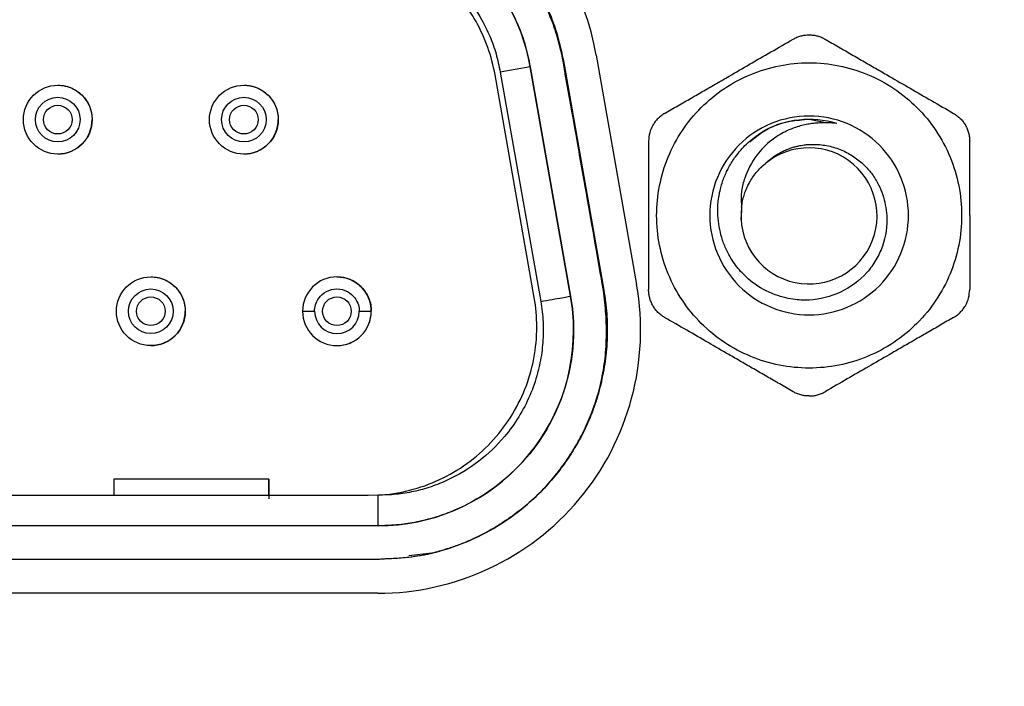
# Model space of a CAD drawing. Header units: inches. Extents: x 1.04 to 7.18, y 2.19 to 10.07.
# Tile 15 of 40: x 2.66 to 2.94, y 8.23 to 8.43. Entities that reach past the tile are written whole.
import ezdxf

# ---------------------------------------------------------------- set-up
doc = ezdxf.new("R2010")
doc.units = ezdxf.units.IN
doc.header["$MEASUREMENT"] = 0
doc.layers.add('SLD-0', color=179, linetype='Continuous')
doc.styles.add('SLDTEXTSTYLE0', font='TXT', dxfattribs={"width": 0.75})
doc.dimstyles.new('SLDDIMSTYLE1', dxfattribs={"dimtxt": 0.09, "dimasz": 0.13, "dimexe": 0, "dimexo": 0.0625, "dimgap": 0.0225, "dimtad": 0, "dimtih": 1, "dimtoh": 1, "dimdec": 3, "dimlfac": 2, "dimrnd": 1e-09, "dimzin": 4, "dimdsep": 46, "dimtxsty": 'SLDTEXTSTYLE0', "dimsah": 1, "dimcen": 0, "dimadec": 0, "dimazin": 1, "dimtfac": 1, "dimtdec": 3, "dimtofl": 0, "dimtmove": 0, "dimatfit": 3, "dimfxl": 1, "dimfrac": 2, "dimtolj": 1, "dimtzin": 12, "dimarcsym": 0})
doc.dimstyles.new('SLDDIMSTYLE2', dxfattribs={"dimtxt": 0.09, "dimasz": 0.13, "dimexe": 0, "dimexo": 0.0625, "dimgap": 0.0225, "dimtad": 0, "dimtih": 1, "dimtoh": 1, "dimdec": 3, "dimlfac": 2, "dimrnd": 1e-09, "dimzin": 4, "dimdsep": 46, "dimtxsty": 'SLDTEXTSTYLE0', "dimsah": 1, "dimcen": 0.09, "dimadec": 0, "dimazin": 1, "dimtfac": 1, "dimtdec": 3, "dimtofl": 0, "dimtmove": 0, "dimatfit": 3, "dimfxl": 1, "dimfrac": 2, "dimtolj": 1, "dimtzin": 12, "dimarcsym": 0})

# ---------------------------------------------------------------- blocks, each defined once
blk = doc.blocks.new('_D_1')
at = {"layer": 'SLD-0'}
for p, q in [((1.9956304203, 7.5857736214), (1.7271869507, 7.3179185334)), ((1.7271869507, 7.3179185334), (1.4771869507, 7.3179185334))]:
    blk.add_line(p, q, dxfattribs=at)
blk.add_solid([(1.9956304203, 7.5857736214), (1.8894791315, 7.5081082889), (1.9177323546, 7.4797930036)], dxfattribs=at)
at = {"layer": 'SLD-0', "char_height": 0.09, "attachment_point": 1, "style": 'SLDTEXTSTYLE0'}
for s, insert in [('%%c', (1.0422057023, 7.3618096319)), ('3.180', (1.1779369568, 7.363184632))]:
    blk.add_mtext(s, dxfattribs=dict(at, insert=insert))
blk = doc.blocks.new('_D_2')
at = {"layer": 'SLD-0'}
for p, q in [((1.7983986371, 8.4306092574), (1.7983986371, 9.2321173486)), ((3.3183986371, 8.4306092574), (3.3183986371, 9.2321173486)), ((1.7983986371, 9.1071173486), (2.3217931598, 9.1071173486)), ((3.3183986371, 9.1071173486), (2.8517931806, 9.1071173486))]:
    blk.add_line(p, q, dxfattribs=at)
for points in [[(1.7983986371, 9.1071173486), (1.9283986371, 9.0871173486), (1.9283986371, 9.1271173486)], [(3.3183986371, 9.1071173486), (3.1883986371, 9.1271173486), (3.1883986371, 9.0871173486)]]:
    blk.add_solid(points, dxfattribs=at)
at = {"layer": 'SLD-0', "char_height": 0.09, "attachment_point": 1, "style": 'SLDTEXTSTYLE0'}
for s, insert in [('3.040', (2.3217931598, 9.1516959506)), ('SQ.', (2.6547931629, 9.1516959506))]:
    blk.add_mtext(s, dxfattribs=dict(at, insert=insert))

msp = doc.modelspace()

# ---------------------------------------------------------------- linework, layer by layer
at = {"color": 7, "linetype": 'Continuous', "lineweight": 25}
for p, q in [((2.8145883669, 8.415132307), (2.8146891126, 8.4151500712)), ((2.814689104, 8.4151501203), (2.8264905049, 8.3482211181)), ((2.8242740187, 8.4168594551), (2.8360754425, 8.3499303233)), ((2.8049960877, 8.4134411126), (2.7962723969, 8.411902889)), ((2.7962723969, 8.411902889), (2.8080738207, 8.3449737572)), ((2.8167975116, 8.3465119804), (2.8049960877, 8.4134411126)), ((2.8049960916, 8.4134411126), (2.8167975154, 8.3465119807)), ((2.8061887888, 8.3461289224), (2.7947344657, 8.4110895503)), ((2.8908063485, 8.3972025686), (2.8864452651, 8.3980635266)), ((2.8666000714, 8.3688706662), (2.8668398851, 8.3714840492)), ((2.8263882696, 8.3482030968), (2.8264905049, 8.3482211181)), ((2.738530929, 8.3421107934), (2.7420550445, 8.3421107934)), ((2.7286884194, 8.2931612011), (2.6834128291, 8.2931611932)), ((2.728688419, 8.2930927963), (2.6834128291, 8.2930927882)), ((2.6834128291, 8.2930927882), (2.6834128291, 8.2883706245)), ((2.7286884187, 8.2883706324), (2.7286884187, 8.2930927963)), ((2.7577238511, 8.2883706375), (2.3591018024, 8.2883705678)), ((2.760573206, 8.2884530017), (2.7577238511, 8.2883706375)), ((2.7605781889, 8.2795123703), (2.3562474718, 8.2795122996)), ((2.798006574, 8.2811136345), (2.7969959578, 8.2804431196)), ((2.7763080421, 8.2715445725), (2.7695843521, 8.270743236)), ((2.7812217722, 8.272936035), (2.7806525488, 8.2727543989)), ((2.7605781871, 8.2696698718), (2.3562474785, 8.2696697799)), ((2.7626232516, 8.2699136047), (2.7605781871, 8.2696698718)), ((2.7605781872, 8.2697711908), (2.7605781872, 8.2696698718)), ((2.7604701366, 8.2598273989), (2.3561394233, 8.2598273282))]:
    msp.add_line(p, q, dxfattribs=at)
for centre, radius in [((2.5583986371, 8.1473083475), 0.7560508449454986), ((2.5583986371, 8.1473083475), 0.6953517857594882), ((2.5583986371, 8.1473083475), 0.6949185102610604), ((2.5583986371, 8.1473083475), 0.6899215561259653), ((2.5582926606, 8.1491430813), 0.6749999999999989), ((2.6670742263, 8.3980162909), 0.01003937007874), ((2.7214049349, 8.3980163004), 0.0100393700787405), ((2.6670742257, 8.3980162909), 0.0065152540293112), ((2.7214049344, 8.3980163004), 0.0065152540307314), ((2.6942395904, 8.3421107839), 0.01003937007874), ((2.6942395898, 8.3421107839), 0.0065152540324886)]:
    msp.add_circle(centre, radius, dxfattribs=at)
for centre, radius, start, end in [((2.5583986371, 8.1473083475), 0.7950027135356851, 17.0651709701, 72.9348290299), ((2.7486687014, 8.4035281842), 0.0767716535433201, 10.0000100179, 90.0000071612), ((2.7487767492, 8.4035281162), 0.0570866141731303, 10.0000100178, 90.0000129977), ((2.8864452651, 8.3700635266), 0.0280000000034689, 73.2970710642, 118.8540073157), ((2.8864072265, 8.3699391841), 0.019858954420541, 172.5718113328, 134.9515031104), ((2.748570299, 8.3421107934), 0.0100393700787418, 90, 180), ((2.748570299, 8.3421107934), 0.0100393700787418, 0, 90), ((2.7604701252, 8.3365990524), 0.0767716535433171, 270.0000084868, 10.0000100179), ((2.748570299, 8.3421107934), 0.0100393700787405, 180, 0), ((2.7485702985, 8.3421107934), 0.0065152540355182, 180.0000000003, 0), ((2.760578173, 8.3365989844), 0.0570866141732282, 270.0000153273, 0)]:
    msp.add_arc(centre, radius, start, end, dxfattribs=at)
for points, knots in [([(2.558398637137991, 8.882362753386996), (2.562414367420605, 8.882343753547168), (2.570445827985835, 8.882305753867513), (2.582489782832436, 8.881998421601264), (2.594527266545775, 8.881507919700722), (2.606555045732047, 8.880816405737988), (2.618569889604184, 8.879928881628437), (2.63056857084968, 8.87884429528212), (2.642547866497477, 8.87756328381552), (2.654504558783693, 8.876086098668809), (2.666435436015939, 8.874413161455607), (2.678337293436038, 8.872544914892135), (2.690206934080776, 8.870481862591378), (2.702041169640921, 8.868224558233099), (2.713836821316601, 8.865773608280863), (2.725590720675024, 8.863129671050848), (2.737299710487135, 8.860293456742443), (2.74896064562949, 8.857265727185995), (2.760570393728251, 8.854047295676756), (2.772125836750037, 8.850639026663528), (2.783623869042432, 8.84704183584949), (2.795061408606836, 8.843256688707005), (2.806435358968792, 8.839284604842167), (2.817742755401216, 8.835126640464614), (2.836778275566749, 8.82777041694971), (2.863262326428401, 8.816505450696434), (2.896667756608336, 8.80026567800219), (2.929212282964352, 8.782357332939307), (2.961032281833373, 8.762655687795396), (2.992028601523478, 8.741244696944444), (3.032092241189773, 8.710388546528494), (3.07103967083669, 8.675238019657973), (3.108215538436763, 8.635821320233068), (3.145228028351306, 8.591611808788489), (3.176057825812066, 8.547373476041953), (3.201241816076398, 8.504232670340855), (3.216087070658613, 8.476104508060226), (3.22782371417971, 8.451281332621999), (3.236234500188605, 8.43179113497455), (3.243130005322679, 8.41481412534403), (3.250118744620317, 8.3963198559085), (3.25759847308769, 8.374471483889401), (3.264388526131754, 8.35239893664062), (3.270481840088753, 8.330123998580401), (3.275872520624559, 8.307668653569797), (3.280555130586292, 8.285055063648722), (3.28452539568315, 8.262305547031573), (3.287778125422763, 8.23944255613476), (3.290314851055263, 8.216488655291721), (3.292115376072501, 8.193466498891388), (3.29324395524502, 8.17039880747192), (3.293383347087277, 8.155005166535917), (3.293453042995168, 8.147308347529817)], [0, 0, 0, 0, 0.0104350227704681, 0.0208700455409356, 0.0313050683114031, 0.04174009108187, 0.0521751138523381, 0.062610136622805, 0.0730451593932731, 0.0834801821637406, 0.0939152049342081, 0.1043502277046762, 0.1147852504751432, 0.1252202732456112, 0.1356552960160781, 0.1460903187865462, 0.1565253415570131, 0.1669603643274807, 0.1773953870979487, 0.1878304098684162, 0.1982654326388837, 0.2087004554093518, 0.2191354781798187, 0.2295705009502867, 0.2400055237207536, 0.2721641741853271, 0.3043223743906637, 0.3364866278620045, 0.36864868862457, 0.4015347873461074, 0.4343353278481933, 0.5000089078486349, 0.5375827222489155, 0.5750611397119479, 0.6497677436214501, 0.6773070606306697, 0.7048458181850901, 0.7323874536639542, 0.7486348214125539, 0.7600014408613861, 0.7800013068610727, 0.8000011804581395, 0.8200010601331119, 0.8400009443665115, 0.8600008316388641, 0.8800007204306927, 0.9000006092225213, 0.9200004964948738, 0.9400003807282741, 0.960000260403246, 0.9800001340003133, 0.9999999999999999, 0.9999999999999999, 0.9999999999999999, 0.9999999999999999]), ([(2.55839863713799, 7.430969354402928), (2.562240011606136, 7.43098719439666), (2.569922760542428, 7.431022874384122), (2.581443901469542, 7.431311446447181), (2.592959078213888, 7.431772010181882), (2.604465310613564, 7.432421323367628), (2.615959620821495, 7.433254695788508), (2.627439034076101, 7.434273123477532), (2.638900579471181, 7.435476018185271), (2.650341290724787, 7.436863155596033), (2.66175820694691, 7.438434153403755), (2.673148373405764, 7.440188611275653), (2.684508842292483, 7.442126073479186), (2.695836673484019, 7.444246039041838), (2.707128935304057, 7.44654795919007), (2.718382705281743, 7.449031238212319), (2.729595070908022, 7.451695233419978), (2.740763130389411, 7.454539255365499), (2.751883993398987, 7.457562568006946), (2.762954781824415, 7.460764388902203), (2.773972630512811, 7.464143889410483), (2.78493468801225, 7.467700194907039), (2.795838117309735, 7.471432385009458), (2.80668009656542, 7.47533949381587), (2.817457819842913, 7.479420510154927), (2.828168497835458, 7.483674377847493), (2.83880935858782, 7.488099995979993), (2.849377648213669, 7.492696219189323), (2.859870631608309, 7.497461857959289), (2.870285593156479, 7.50239567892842), (2.880619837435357, 7.507496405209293), (2.890870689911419, 7.512762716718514), (2.901035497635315, 7.518193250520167), (2.911111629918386, 7.523786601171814), (2.921096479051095, 7.529541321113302), (2.930987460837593, 7.535455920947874), (2.940782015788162, 7.541528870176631), (2.950477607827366, 7.547758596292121), (2.960071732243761, 7.554143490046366), (2.969561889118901, 7.560681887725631), (2.978945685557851, 7.567372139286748), (2.995204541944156, 7.579363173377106), (3.017857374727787, 7.597298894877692), (3.039810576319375, 7.616622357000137), (3.057997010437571, 7.633810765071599), (3.075741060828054, 7.651489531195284), (3.099073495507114, 7.676861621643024), (3.124342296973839, 7.707516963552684), (3.156466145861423, 7.75135372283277), (3.194081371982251, 7.813218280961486), (3.253373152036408, 7.944336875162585), (3.278961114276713, 8.085777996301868), (3.27243701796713, 8.217487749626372), (3.262153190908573, 8.287029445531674), (3.245104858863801, 8.355205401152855), (3.221473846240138, 8.421392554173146), (3.194822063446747, 8.477843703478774), (3.167656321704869, 8.525046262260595), (3.141841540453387, 8.563823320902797), (3.113902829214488, 8.600357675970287), (3.079798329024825, 8.639540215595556), (3.038552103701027, 8.680224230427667), (2.995336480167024, 8.71575120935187), (2.95668590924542, 8.743144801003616), (2.913406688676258, 8.770409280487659), (2.864102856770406, 8.796202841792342), (2.816693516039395, 8.815856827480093), (2.783917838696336, 8.827397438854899), (2.757986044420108, 8.83546457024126), (2.71486908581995, 8.84709252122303), (2.671624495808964, 8.85531655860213), (2.629821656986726, 8.860213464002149), (2.606057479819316, 8.862183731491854), (2.582241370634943, 8.863418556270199), (2.566346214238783, 8.863571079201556), (2.55839863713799, 8.863647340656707)], [0, 0, 0, 0, 0.0051249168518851, 0.0102498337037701, 0.0153747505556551, 0.0204996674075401, 0.0256245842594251, 0.0307495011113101, 0.0358744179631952, 0.0409993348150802, 0.0461242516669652, 0.0512491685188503, 0.0563740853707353, 0.0614990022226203, 0.0666239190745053, 0.0717488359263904, 0.0768737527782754, 0.0819986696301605, 0.0871235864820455, 0.0922485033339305, 0.0973734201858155, 0.1024983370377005, 0.1076232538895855, 0.1127481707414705, 0.1178730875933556, 0.1229980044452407, 0.1281229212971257, 0.1332478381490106, 0.1383727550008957, 0.1434976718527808, 0.1486225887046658, 0.1537475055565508, 0.1588724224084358, 0.1639973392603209, 0.1691222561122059, 0.174247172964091, 0.179372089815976, 0.184497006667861, 0.189621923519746, 0.194746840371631, 0.1998717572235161, 0.2049966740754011, 0.221699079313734, 0.2384012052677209, 0.2439959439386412, 0.2550834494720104, 0.2718116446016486, 0.2899624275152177, 0.3080553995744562, 0.3442889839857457, 0.386306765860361, 0.499735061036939, 0.5309395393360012, 0.5621440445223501, 0.5933485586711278, 0.6245530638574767, 0.6557575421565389, 0.6764943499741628, 0.6971666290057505, 0.7178624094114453, 0.737811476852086, 0.76642945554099, 0.7950472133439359, 0.8123442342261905, 0.8296044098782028, 0.8632627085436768, 0.8864235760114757, 0.8980183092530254, 0.9096126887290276, 0.9226467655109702, 0.9575889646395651, 0.968191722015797, 0.9787944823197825, 0.989397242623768, 1, 1, 1, 1]), ([(2.748776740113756, 8.46061473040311), (2.749854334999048, 8.460597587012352), (2.752002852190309, 8.46056340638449), (2.755209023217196, 8.46028406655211), (2.758385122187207, 8.459837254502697), (2.761530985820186, 8.459206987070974), (2.764646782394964, 8.458397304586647), (2.769951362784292, 8.456696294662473), (2.777209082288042, 8.453404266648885), (2.785662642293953, 8.447492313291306), (2.792955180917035, 8.440191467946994), (2.798068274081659, 8.432731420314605), (2.801466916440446, 8.425805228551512), (2.803677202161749, 8.419743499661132), (2.804555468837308, 8.415546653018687), (2.804996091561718, 8.413441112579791)], [0, 0, 0, 0, 0.0405846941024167, 0.0809180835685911, 0.121128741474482, 0.161346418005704, 0.2017007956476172, 0.2423202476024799, 0.3711195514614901, 0.5000469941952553, 0.6288463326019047, 0.7577738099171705, 0.8386611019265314, 0.9190569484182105, 1, 1, 1, 1]), ([(2.794734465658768, 8.411089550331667), (2.793776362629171, 8.416523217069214), (2.791896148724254, 8.421793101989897), (2.786500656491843, 8.431419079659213), (2.782986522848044, 8.435773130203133), (2.774716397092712, 8.443079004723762), (2.769962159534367, 8.446029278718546), (2.759744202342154, 8.450196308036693), (2.75428265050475, 8.4514121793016), (2.748772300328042, 8.451692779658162)], [0, 0, 0, 0, 0.25, 0.25, 0.5, 0.5, 0.75, 0.75, 1, 1, 1, 1]), ([(2.748772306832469, 8.451692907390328), (2.749674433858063, 8.451684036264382), (2.751476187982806, 8.451666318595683), (2.754170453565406, 8.45144253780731), (2.75684917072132, 8.451074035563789), (2.759512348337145, 8.450547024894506), (2.762159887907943, 8.449864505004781), (2.766642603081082, 8.448440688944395), (2.772781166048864, 8.445658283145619), (2.779914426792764, 8.440682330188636), (2.786090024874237, 8.434510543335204), (2.790406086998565, 8.428215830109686), (2.793291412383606, 8.422362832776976), (2.79515649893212, 8.41724076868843), (2.795899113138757, 8.413688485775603), (2.79627239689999, 8.411902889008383)], [0, 0, 0, 0, 0.0402205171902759, 0.0803295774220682, 0.1204610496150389, 0.1607485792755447, 0.2013242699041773, 0.2423174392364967, 0.3704302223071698, 0.5000269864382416, 0.6281296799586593, 0.7577367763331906, 0.8383314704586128, 0.9187354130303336, 1, 1, 1, 1]), ([(2.797621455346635, 8.449290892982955), (2.798360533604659, 8.448481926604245), (2.799838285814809, 8.446864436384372), (2.801898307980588, 8.444299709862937), (2.803839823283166, 8.441637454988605), (2.805652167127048, 8.438867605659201), (2.807337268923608, 8.435992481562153), (2.809339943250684, 8.432169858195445), (2.811451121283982, 8.42731025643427), (2.813430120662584, 8.421334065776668), (2.814267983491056, 8.417218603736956), (2.814689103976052, 8.415150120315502)], [0, 0, 0, 0, 0.0849238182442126, 0.1698011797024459, 0.2548454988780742, 0.3402689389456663, 0.4262808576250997, 0.513086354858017, 0.6746663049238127, 0.8364831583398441, 1, 1, 1, 1]), ([(2.814588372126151, 8.415132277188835), (2.81439105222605, 8.416141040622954), (2.813994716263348, 8.418167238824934), (2.813213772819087, 8.421181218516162), (2.812295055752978, 8.424190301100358), (2.810768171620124, 8.428458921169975), (2.80840237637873, 8.43390603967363), (2.805895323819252, 8.438074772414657), (2.804638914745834, 8.440163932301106)], [0, 0, 0, 0, 0.1137680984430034, 0.2285141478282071, 0.3444906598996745, 0.4619422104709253, 0.7303524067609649, 1, 1, 1, 1]), ([(2.811207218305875, 8.42716786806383), (2.811315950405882, 8.426883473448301), (2.811395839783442, 8.42667036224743), (2.811579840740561, 8.426172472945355), (2.811851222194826, 8.425425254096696), (2.81245210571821, 8.423679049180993), (2.813524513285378, 8.420175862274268), (2.814221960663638, 8.417154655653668), (2.814588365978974, 8.415132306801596)], [0, 0, 0, 0, 0.0624999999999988, 0.0624999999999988, 0.1249999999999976, 0.2499999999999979, 0.4999999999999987, 1, 1, 1, 1]), ([(2.844257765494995, 8.399833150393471), (2.84555156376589, 8.400580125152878), (2.84810641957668, 8.402055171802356), (2.851935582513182, 8.404265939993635), (2.855697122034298, 8.406437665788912), (2.859394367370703, 8.40857227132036), (2.863846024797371, 8.411142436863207), (2.869158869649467, 8.414209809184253), (2.87541893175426, 8.417824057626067), (2.879611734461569, 8.420244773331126), (2.881757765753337, 8.421483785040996)], [0, 0, 0, 0, 0.1051057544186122, 0.2075517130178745, 0.3075471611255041, 0.4053171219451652, 0.5011023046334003, 0.6600514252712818, 0.8260017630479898, 1, 1, 1, 1]), ([(2.881757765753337, 8.421483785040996), (2.882118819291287, 8.421674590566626), (2.882837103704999, 8.422054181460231), (2.884008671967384, 8.422443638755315), (2.885215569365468, 8.422686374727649), (2.886445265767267, 8.422766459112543), (2.887674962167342, 8.422686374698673), (2.888881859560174, 8.42244363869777), (2.890053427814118, 8.42205418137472), (2.890771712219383, 8.421674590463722), (2.891132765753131, 8.421483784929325)], [0, 0, 0, 0, 0.1265690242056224, 0.2517979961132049, 0.3761255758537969, 0.4999999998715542, 0.6238744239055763, 0.7482020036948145, 0.873430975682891, 1, 1, 1, 1]), ([(2.891132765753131, 8.421483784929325), (2.892426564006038, 8.42073681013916), (2.894981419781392, 8.4192617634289), (2.898810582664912, 8.417050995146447), (2.90257212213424, 8.414879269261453), (2.906269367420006, 8.412744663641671), (2.910721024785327, 8.410174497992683), (2.916033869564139, 8.407107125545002), (2.92229393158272, 8.403492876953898), (2.926486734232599, 8.401072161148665), (2.928632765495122, 8.399833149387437)], [0, 0, 0, 0, 0.1051057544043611, 0.2075517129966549, 0.3075471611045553, 0.4053171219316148, 0.5011023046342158, 0.6600514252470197, 0.826001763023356, 1, 1, 1, 1]), ([(2.826388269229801, 8.348203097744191), (2.824487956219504, 8.359049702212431), (2.820578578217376, 8.381363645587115), (2.816621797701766, 8.40366923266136), (2.814588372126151, 8.415132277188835)], [0, 0, 0, 0, 0.4860908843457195, 1, 1, 1, 1]), ([(2.826388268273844, 8.348203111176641), (2.824763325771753, 8.357501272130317), (2.820863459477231, 8.379816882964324), (2.816900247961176, 8.402121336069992), (2.814588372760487, 8.415132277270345)], [0, 0, 0, 0, 0.4166662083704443, 1, 1, 1, 1]), ([(2.841914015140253, 8.370063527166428), (2.841914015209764, 8.375892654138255), (2.843073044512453, 8.381719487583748), (2.847534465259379, 8.392490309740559), (2.850835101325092, 8.397430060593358), (2.859078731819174, 8.405673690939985), (2.864018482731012, 8.408974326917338), (2.874789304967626, 8.413435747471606), (2.880616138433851, 8.41459477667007), (2.892274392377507, 8.414594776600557), (2.898101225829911, 8.413435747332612), (2.908872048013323, 8.408974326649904), (2.913811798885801, 8.405673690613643), (2.922055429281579, 8.397430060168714), (2.925356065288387, 8.392490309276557), (2.929817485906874, 8.381719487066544), (2.930976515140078, 8.37589265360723), (2.930976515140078, 8.3700635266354)], [0, 0, 0, 0, 0.1249999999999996, 0.1249999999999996, 0.2499999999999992, 0.2499999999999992, 0.3749999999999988, 0.3749999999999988, 0.499999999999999, 0.499999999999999, 0.6249999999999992, 0.6249999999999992, 0.7499999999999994, 0.7499999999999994, 0.8749999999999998, 0.8749999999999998, 1, 1, 1, 1]), ([(2.6670742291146, 8.40805566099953), (2.667494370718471, 8.408041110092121), (2.668332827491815, 8.408012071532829), (2.669574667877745, 8.407765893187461), (2.671024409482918, 8.407296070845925), (2.672625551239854, 8.406470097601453), (2.674218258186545, 8.405165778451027), (2.675527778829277, 8.403570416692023), (2.67644215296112, 8.401785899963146), (2.67701360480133, 8.39991015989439), (2.677080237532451, 8.398648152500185), (2.677113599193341, 8.39801629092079)], [0, 0, 0, 0, 0.0799726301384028, 0.1595976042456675, 0.2401574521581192, 0.3697919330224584, 0.5000960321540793, 0.6297308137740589, 0.7600352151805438, 0.8798544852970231, 1, 1, 1, 1]), ([(2.721404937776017, 8.408055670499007), (2.721825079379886, 8.408041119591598), (2.722663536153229, 8.408012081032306), (2.723905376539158, 8.407765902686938), (2.725355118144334, 8.407296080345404), (2.726956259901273, 8.406470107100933), (2.728548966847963, 8.405165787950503), (2.729858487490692, 8.403570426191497), (2.730772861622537, 8.401785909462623), (2.731344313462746, 8.399910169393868), (2.731410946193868, 8.398648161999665), (2.731444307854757, 8.398016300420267)], [0, 0, 0, 0, 0.0799726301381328, 0.1595976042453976, 0.2401574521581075, 0.3697919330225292, 0.5000960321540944, 0.6297308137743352, 0.7600352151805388, 0.8798544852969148, 1, 1, 1, 1]), ([(2.662887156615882, 8.398016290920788), (2.662887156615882, 8.399112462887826), (2.663338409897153, 8.400201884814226), (2.664888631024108, 8.401752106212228), (2.665978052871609, 8.402203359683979), (2.667074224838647, 8.402203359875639)], [0, 0, 0, 0, 0.5, 0.5, 1, 1, 1, 1]), ([(2.667074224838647, 8.402203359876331), (2.668170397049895, 8.40220336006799), (2.669259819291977, 8.401752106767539), (2.670810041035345, 8.40020188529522), (2.671261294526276, 8.399112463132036), (2.671261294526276, 8.398016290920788)], [0, 0, 0, 0, 0.5, 0.5, 1, 1, 1, 1]), ([(2.717217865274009, 8.398016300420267), (2.717217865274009, 8.399112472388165), (2.717669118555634, 8.400201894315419), (2.719219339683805, 8.401752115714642), (2.72030876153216, 8.402203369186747), (2.721404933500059, 8.402203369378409)], [0, 0, 0, 0, 0.5, 0.5, 1, 1, 1, 1]), ([(2.721404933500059, 8.402203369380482), (2.722501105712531, 8.402203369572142), (2.723590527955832, 8.401752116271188), (2.725140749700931, 8.400201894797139), (2.725592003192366, 8.399112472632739), (2.725592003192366, 8.398016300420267)], [0, 0, 0, 0, 0.5, 0.5, 1, 1, 1, 1]), ([(2.667074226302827, 8.393829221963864), (2.665978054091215, 8.393829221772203), (2.664888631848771, 8.394280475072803), (2.663338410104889, 8.395830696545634), (2.662887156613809, 8.396920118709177), (2.662887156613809, 8.398016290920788)], [0, 0, 0, 0, 0.5, 0.5, 1, 1, 1, 1]), ([(2.671261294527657, 8.398016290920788), (2.671261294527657, 8.396920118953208), (2.670810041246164, 8.39583069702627), (2.669259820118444, 8.3942804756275), (2.668170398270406, 8.393829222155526), (2.667074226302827, 8.393829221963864)], [0, 0, 0, 0, 0.5, 0.5, 1, 1, 1, 1]), ([(2.6670742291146, 8.387976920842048), (2.669702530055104, 8.387976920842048), (2.67231464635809, 8.389058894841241), (2.676031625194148, 8.3927758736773), (2.677113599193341, 8.395387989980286), (2.677113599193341, 8.39801629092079)], [0, 0, 0, 0, 0.5, 0.5, 1, 1, 1, 1]), ([(2.721404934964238, 8.393829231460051), (2.720308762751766, 8.393829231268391), (2.719219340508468, 8.394280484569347), (2.71766911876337, 8.395830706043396), (2.717217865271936, 8.396920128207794), (2.717217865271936, 8.398016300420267)], [0, 0, 0, 0, 0.5, 0.5, 1, 1, 1, 1]), ([(2.725592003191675, 8.398016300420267), (2.725592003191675, 8.396920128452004), (2.725140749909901, 8.39583070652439), (2.723590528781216, 8.394280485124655), (2.7225011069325, 8.393829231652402), (2.721404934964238, 8.393829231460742)], [0, 0, 0, 0, 0.5, 0.5, 1, 1, 1, 1]), ([(2.721404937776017, 8.387976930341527), (2.72403323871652, 8.387976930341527), (2.726645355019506, 8.38905890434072), (2.730362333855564, 8.392775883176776), (2.731444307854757, 8.395387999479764), (2.731444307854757, 8.398016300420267)], [0, 0, 0, 0, 0.5, 0.5, 1, 1, 1, 1]), ([(2.844257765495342, 8.399833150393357), (2.84391277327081, 8.399616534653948), (2.843228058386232, 8.399186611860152), (2.842309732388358, 8.398369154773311), (2.841496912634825, 8.3974414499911), (2.840588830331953, 8.396070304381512), (2.839749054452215, 8.394142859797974), (2.83963000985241, 8.392525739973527), (2.839570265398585, 8.391714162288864)], [0, 0, 0, 0, 0.1264708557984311, 0.2510099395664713, 0.3752823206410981, 0.500920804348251, 0.749529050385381, 1, 1, 1, 1]), ([(2.886445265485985, 8.399063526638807), (2.88264917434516, 8.399063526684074), (2.878854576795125, 8.398308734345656), (2.871840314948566, 8.39540333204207), (2.868623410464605, 8.393253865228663), (2.863254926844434, 8.387885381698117), (2.861105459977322, 8.384668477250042), (2.858200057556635, 8.377654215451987), (2.857445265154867, 8.373859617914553), (2.85744526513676, 8.370063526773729)], [0, 0, 0, 0, 0.25, 0.25, 0.5, 0.5, 0.75, 0.75, 1, 1, 1, 1]), ([(2.886445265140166, 8.3980635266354), (2.882742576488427, 8.397738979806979), (2.876285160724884, 8.397172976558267), (2.871249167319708, 8.393179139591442), (2.86910081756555, 8.391475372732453)], [0, 0, 0, 0, 0.5734009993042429, 1, 1, 1, 1]), ([(2.915445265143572, 8.37006352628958), (2.915445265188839, 8.373859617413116), (2.914690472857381, 8.377654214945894), (2.911785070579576, 8.3846684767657), (2.909635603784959, 8.387885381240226), (2.904267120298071, 8.393253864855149), (2.901050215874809, 8.39540333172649), (2.894035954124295, 8.39830873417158), (2.890241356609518, 8.399063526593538), (2.886445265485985, 8.399063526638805)], [0, 0, 0, 0, 0.25, 0.25, 0.5, 0.5, 0.75, 0.75, 1, 1, 1, 1]), ([(2.928632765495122, 8.399833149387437), (2.928978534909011, 8.399615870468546), (2.929666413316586, 8.399183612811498), (2.930589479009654, 8.398363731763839), (2.931403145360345, 8.397439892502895), (2.932087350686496, 8.39641498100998), (2.932632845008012, 8.395309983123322), (2.933026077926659, 8.39414340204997), (2.933274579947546, 8.392934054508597), (2.933304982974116, 8.392122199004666), (2.933320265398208, 8.391714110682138)], [0, 0, 0, 0, 0.1265684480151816, 0.2517970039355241, 0.3761243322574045, 0.499998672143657, 0.6238731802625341, 0.7482010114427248, 0.8734303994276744, 1, 1, 1, 1]), ([(2.859792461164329, 8.370063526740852), (2.859773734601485, 8.370796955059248), (2.859737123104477, 8.372230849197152), (2.859900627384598, 8.374326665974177), (2.860196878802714, 8.376300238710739), (2.860614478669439, 8.378140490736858), (2.861123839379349, 8.379840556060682), (2.861701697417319, 8.38139813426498), (2.862325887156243, 8.382814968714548), (2.863328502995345, 8.384784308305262), (2.865103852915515, 8.387583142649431), (2.868274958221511, 8.391315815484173), (2.871267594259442, 8.393417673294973), (2.872933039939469, 8.394587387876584)], [0, 0, 0, 0, 0.0754249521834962, 0.1474600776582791, 0.2158883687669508, 0.2805573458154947, 0.3413719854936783, 0.3982865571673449, 0.4512961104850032, 0.5004977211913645, 0.6253916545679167, 0.7915249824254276, 1, 1, 1, 1]), ([(2.886447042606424, 8.396732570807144), (2.885872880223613, 8.396624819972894), (2.88469565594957, 8.396403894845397), (2.882331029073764, 8.39576454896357), (2.879145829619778, 8.394460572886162), (2.874989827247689, 8.391856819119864), (2.870636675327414, 8.387448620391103), (2.868130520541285, 8.382779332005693), (2.867072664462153, 8.37912136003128), (2.866722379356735, 8.37728588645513), (2.866522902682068, 8.375058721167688), (2.866640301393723, 8.373498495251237), (2.866714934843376, 8.372506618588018)], [0, 0, 0, 0, 0.0507805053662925, 0.1041169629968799, 0.2125323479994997, 0.3496623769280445, 0.5295626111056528, 0.7492563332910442, 0.804071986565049, 0.8623833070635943, 0.9125134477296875, 0.9999999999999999, 0.9999999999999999, 0.9999999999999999, 0.9999999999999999]), ([(2.894492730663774, 8.396882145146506), (2.893704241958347, 8.396959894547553), (2.892208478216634, 8.39710738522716), (2.890071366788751, 8.397099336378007), (2.888175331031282, 8.39697769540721), (2.886997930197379, 8.396810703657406), (2.886447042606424, 8.396732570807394)], [0, 0, 0, 0, 0.2944767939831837, 0.5586227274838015, 0.7934864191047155, 0.9999999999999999, 0.9999999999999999, 0.9999999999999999, 0.9999999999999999]), ([(2.839570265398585, 8.391714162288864), (2.839570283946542, 8.390471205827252), (2.839570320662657, 8.38801074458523), (2.839568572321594, 8.384311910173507), (2.839565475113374, 8.380096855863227), (2.839571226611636, 8.375350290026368), (2.839570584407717, 8.371819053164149), (2.83957026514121, 8.370063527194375)], [0, 0, 0, 0, 0.1749891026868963, 0.3463950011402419, 0.5157785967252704, 0.7592732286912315, 1, 1, 1, 1]), ([(2.933320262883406, 8.3700635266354), (2.93331982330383, 8.371278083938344), (2.933318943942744, 8.373707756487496), (2.933319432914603, 8.377362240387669), (2.93332091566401, 8.38157350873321), (2.933318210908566, 8.386379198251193), (2.933319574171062, 8.38991917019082), (2.933320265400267, 8.391714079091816)], [0, 0, 0, 0, 0.1665585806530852, 0.3331936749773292, 0.5021421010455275, 0.7475659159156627, 1, 1, 1, 1]), ([(2.87439681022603, 8.385877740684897), (2.874889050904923, 8.386283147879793), (2.875840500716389, 8.38706675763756), (2.877342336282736, 8.38802936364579), (2.87879295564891, 8.388804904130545), (2.880170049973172, 8.389405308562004), (2.881447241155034, 8.389858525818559), (2.882607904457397, 8.390189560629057), (2.883640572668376, 8.390422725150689), (2.884538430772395, 8.390580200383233), (2.885297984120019, 8.390680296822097), (2.885917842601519, 8.390741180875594), (2.88628476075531, 8.390763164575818), (2.886444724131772, 8.390772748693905)], [0, 0, 0, 0, 0.1444160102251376, 0.2791410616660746, 0.4034631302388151, 0.5169161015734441, 0.6192387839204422, 0.7103304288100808, 0.7902075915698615, 0.858965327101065, 0.9167441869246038, 0.9637034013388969, 1, 1, 1, 1]), ([(2.886444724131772, 8.39077274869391), (2.887125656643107, 8.390794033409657), (2.888493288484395, 8.390836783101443), (2.890544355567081, 8.39064283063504), (2.892572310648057, 8.390261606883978), (2.89454823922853, 8.389681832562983), (2.896444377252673, 8.388921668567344), (2.898237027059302, 8.387997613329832), (2.899907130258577, 8.386931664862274), (2.901440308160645, 8.385746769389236), (2.903147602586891, 8.384176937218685), (2.905025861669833, 8.381990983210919), (2.90671809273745, 8.379169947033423), (2.908440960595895, 8.37520860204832), (2.908858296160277, 8.372118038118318), (2.909135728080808, 8.370063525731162)], [0, 0, 0, 0, 0.0598667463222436, 0.120240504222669, 0.1807943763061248, 0.2411992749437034, 0.3011342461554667, 0.3602960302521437, 0.4184071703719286, 0.4752221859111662, 0.5305315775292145, 0.6222068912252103, 0.7275154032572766, 0.8188605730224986, 1, 1, 1, 1]), ([(2.86671493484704, 8.37250661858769), (2.86680676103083, 8.373114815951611), (2.866983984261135, 8.374288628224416), (2.867432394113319, 8.375946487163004), (2.867962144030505, 8.377439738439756), (2.868552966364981, 8.378768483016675), (2.869548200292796, 8.380636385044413), (2.871300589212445, 8.383199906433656), (2.873301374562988, 8.384930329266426), (2.874396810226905, 8.385877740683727)], [0, 0, 0, 0, 0.1165546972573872, 0.2249489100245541, 0.3250330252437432, 0.4168008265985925, 0.5003556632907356, 0.7264433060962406, 1, 1, 1, 1]), ([(2.839570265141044, 8.370063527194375), (2.839570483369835, 8.368893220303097), (2.839570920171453, 8.366550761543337), (2.839568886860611, 8.363026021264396), (2.839565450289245, 8.358831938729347), (2.839570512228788, 8.353937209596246), (2.839570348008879, 8.35026956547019), (2.839570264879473, 8.348412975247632)], [0, 0, 0, 0, 0.16049353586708, 0.3212400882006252, 0.4842622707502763, 0.7389295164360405, 1, 1, 1, 1]), ([(2.930976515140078, 8.3700635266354), (2.930976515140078, 8.36423439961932), (2.92981748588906, 8.35840756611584), (2.925356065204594, 8.347636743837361), (2.922055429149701, 8.342696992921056), (2.913811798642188, 8.334453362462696), (2.908872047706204, 8.331152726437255), (2.898101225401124, 8.32669130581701), (2.892274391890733, 8.325532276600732), (2.880616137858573, 8.325532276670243), (2.874789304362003, 8.326691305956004), (2.864018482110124, 8.33115272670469), (2.859078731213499, 8.334453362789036), (2.850835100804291, 8.3426969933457), (2.847534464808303, 8.347636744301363), (2.843073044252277, 8.358407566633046), (2.841914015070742, 8.364234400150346), (2.841914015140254, 8.370063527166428)], [0, 0, 0, 0, 0.1250000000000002, 0.1250000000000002, 0.2500000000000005, 0.2500000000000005, 0.3750000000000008, 0.3750000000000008, 0.500000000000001, 0.500000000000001, 0.6250000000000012, 0.6250000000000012, 0.7500000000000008, 0.7500000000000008, 0.8750000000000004, 0.8750000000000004, 1, 1, 1, 1]), ([(2.857445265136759, 8.370063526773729), (2.857445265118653, 8.366267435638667), (2.858200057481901, 8.362472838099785), (2.861105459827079, 8.355458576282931), (2.863254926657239, 8.352241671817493), (2.868623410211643, 8.346873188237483), (2.871840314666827, 8.344723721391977), (2.878854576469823, 8.341818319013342), (2.882649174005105, 8.341063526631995), (2.886445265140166, 8.341063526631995)], [0, 0, 0, 0, 0.2500000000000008, 0.2500000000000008, 0.5000000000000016, 0.5000000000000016, 0.7500000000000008, 0.7500000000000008, 1, 1, 1, 1]), ([(2.886445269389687, 8.345391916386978), (2.885845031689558, 8.34537732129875), (2.884485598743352, 8.345344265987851), (2.882202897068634, 8.345511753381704), (2.879455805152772, 8.345978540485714), (2.875127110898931, 8.34726805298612), (2.871036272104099, 8.349523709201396), (2.867210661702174, 8.352807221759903), (2.864435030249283, 8.356032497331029), (2.862264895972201, 8.359859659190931), (2.860446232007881, 8.364557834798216), (2.860050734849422, 8.367888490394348), (2.859792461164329, 8.370063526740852)], [0, 0, 0, 0, 0.0446881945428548, 0.1012109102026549, 0.1701250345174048, 0.2517887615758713, 0.4368695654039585, 0.5119512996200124, 0.6267299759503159, 0.7516030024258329, 0.8377879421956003, 1, 1, 1, 1]), ([(2.886445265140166, 8.341063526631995), (2.890241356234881, 8.341063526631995), (2.894035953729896, 8.3418183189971), (2.90105021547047, 8.344723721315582), (2.904267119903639, 8.346873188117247), (2.909635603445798, 8.352241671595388), (2.911785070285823, 8.355458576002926), (2.914690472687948, 8.362472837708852), (2.915445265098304, 8.366267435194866), (2.915445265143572, 8.37006352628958)], [0, 0, 0, 0, 0.25, 0.25, 0.5, 0.5, 0.75, 0.75, 1, 1, 1, 1]), ([(2.909135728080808, 8.370063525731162), (2.909300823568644, 8.367023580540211), (2.908832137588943, 8.363924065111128), (2.907330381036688, 8.359697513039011), (2.906716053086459, 8.358377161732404), (2.90520627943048, 8.355807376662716), (2.904304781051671, 8.354560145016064), (2.901190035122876, 8.35106500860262), (2.898552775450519, 8.349079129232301), (2.892713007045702, 8.346322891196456), (2.889529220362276, 8.34555701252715), (2.886445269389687, 8.345391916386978)], [0, 0, 0, 0, 0.2500000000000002, 0.2500000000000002, 0.3749999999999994, 0.3749999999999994, 0.4999999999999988, 0.4999999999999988, 0.7499999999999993, 0.7499999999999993, 1, 1, 1, 1]), ([(2.933320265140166, 8.370063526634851), (2.933320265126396, 8.368908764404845), (2.933320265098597, 8.36657767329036), (2.933320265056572, 8.363053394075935), (2.933320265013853, 8.359471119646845), (2.933320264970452, 8.355831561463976), (2.933320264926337, 8.35213201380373), (2.933320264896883, 8.349662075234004), (2.933320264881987, 8.348412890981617)], [0, 0, 0, 0, 0.1583612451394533, 0.319680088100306, 0.484242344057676, 0.6523172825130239, 0.82415766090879, 0.9999999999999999, 0.9999999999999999, 0.9999999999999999, 0.9999999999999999]), ([(2.694239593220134, 8.352150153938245), (2.694659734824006, 8.352135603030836), (2.695498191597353, 8.352106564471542), (2.696740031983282, 8.351860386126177), (2.698189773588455, 8.35139056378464), (2.699790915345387, 8.350564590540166), (2.701383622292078, 8.349260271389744), (2.702693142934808, 8.347664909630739), (2.703607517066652, 8.345880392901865), (2.704178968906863, 8.344004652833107), (2.704245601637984, 8.342742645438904), (2.704278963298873, 8.342110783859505)], [0, 0, 0, 0, 0.0799726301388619, 0.1595976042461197, 0.2401574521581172, 0.3697919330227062, 0.5000960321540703, 0.6297308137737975, 0.7600352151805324, 0.879854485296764, 0.9999999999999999, 0.9999999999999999, 0.9999999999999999, 0.9999999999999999]), ([(2.74857030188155, 8.352150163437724), (2.748990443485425, 8.352135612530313), (2.749828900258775, 8.352106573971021), (2.751070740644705, 8.351860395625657), (2.752520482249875, 8.351390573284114), (2.754121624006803, 8.350564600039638), (2.755714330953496, 8.34926028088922), (2.757023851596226, 8.347664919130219), (2.757938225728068, 8.345880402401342), (2.758509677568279, 8.344004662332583), (2.7585763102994, 8.342742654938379), (2.758609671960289, 8.342110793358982)], [0, 0, 0, 0, 0.0799726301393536, 0.1595976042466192, 0.2401574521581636, 0.3697919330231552, 0.5000960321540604, 0.6297308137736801, 0.7600352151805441, 0.8798544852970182, 1, 1, 1, 1]), ([(2.742055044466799, 8.342110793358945), (2.742055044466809, 8.343196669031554), (2.742315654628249, 8.344630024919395), (2.743879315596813, 8.346714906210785), (2.744602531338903, 8.347378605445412), (2.746406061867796, 8.348340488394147), (2.74748442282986, 8.34862604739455), (2.749656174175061, 8.348626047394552), (2.750734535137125, 8.348340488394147), (2.752538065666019, 8.347378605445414), (2.753261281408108, 8.346714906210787), (2.754824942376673, 8.344630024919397), (2.755085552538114, 8.343196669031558), (2.755085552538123, 8.342110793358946)], [0, 0, 0, 0, 0.249999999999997, 0.249999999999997, 0.3749999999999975, 0.3749999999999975, 0.499999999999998, 0.499999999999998, 0.6249999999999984, 0.6249999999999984, 0.749999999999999, 0.749999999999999, 1, 1, 1, 1]), ([(2.844257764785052, 8.340293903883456), (2.843911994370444, 8.340511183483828), (2.843224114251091, 8.340943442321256), (2.842301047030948, 8.341763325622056), (2.841487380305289, 8.342687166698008), (2.840803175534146, 8.343712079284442), (2.840257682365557, 8.344817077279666), (2.839864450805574, 8.345983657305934), (2.839615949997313, 8.34719300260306), (2.839585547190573, 8.348004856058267), (2.839570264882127, 8.348412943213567)], [0, 0, 0, 0, 0.12656880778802, 0.2517976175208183, 0.3761250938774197, 0.4999994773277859, 0.6238739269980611, 0.748201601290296, 0.8734307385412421, 1, 1, 1, 1]), ([(2.928632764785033, 8.340293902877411), (2.928976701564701, 8.340509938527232), (2.929659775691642, 8.340938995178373), (2.930576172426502, 8.341755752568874), (2.931388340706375, 8.34268372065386), (2.932297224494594, 8.344057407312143), (2.933139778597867, 8.345984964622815), (2.93326004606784, 8.347602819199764), (2.933320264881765, 8.348412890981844)], [0, 0, 0, 0, 0.1261261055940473, 0.2504921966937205, 0.3747699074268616, 0.5005897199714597, 0.7499415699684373, 1, 1, 1, 1]), ([(2.690052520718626, 8.342110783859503), (2.690052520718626, 8.343206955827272), (2.690503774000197, 8.344296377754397), (2.692053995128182, 8.345846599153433), (2.693143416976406, 8.346297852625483), (2.694239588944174, 8.346297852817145)], [0, 0, 0, 0, 0.5, 0.5, 1, 1, 1, 1]), ([(2.694239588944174, 8.346297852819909), (2.695335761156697, 8.34629785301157), (2.696425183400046, 8.345846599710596), (2.697975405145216, 8.344296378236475), (2.698426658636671, 8.343206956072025), (2.698426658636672, 8.342110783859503)], [0, 0, 0, 0, 0.5, 0.5, 1, 1, 1, 1]), ([(2.744383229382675, 8.342110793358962), (2.74438322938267, 8.343206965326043), (2.744834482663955, 8.34429638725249), (2.746384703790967, 8.345846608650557), (2.747474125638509, 8.346297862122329), (2.748570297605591, 8.34629786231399)], [0, 0, 0, 0, 0.5, 0.5, 1, 1, 1, 1]), ([(2.748570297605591, 8.346297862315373), (2.749666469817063, 8.346297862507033), (2.750755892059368, 8.345846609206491), (2.752306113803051, 8.344296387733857), (2.752757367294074, 8.343206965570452), (2.752757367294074, 8.342110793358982)], [0, 0, 0, 0, 0.5, 0.5, 1, 1, 1, 1]), ([(2.808073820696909, 8.344973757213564), (2.810357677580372, 8.345376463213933), (2.812627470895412, 8.34577668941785), (2.815857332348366, 8.346346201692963), (2.81679751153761, 8.346511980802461), (2.816797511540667, 8.346511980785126)], [0, 0, 0, 0, 0.5, 0.5, 1, 1, 1, 1]), ([(2.825555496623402, 8.32075280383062), (2.82600236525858, 8.323011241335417), (2.826896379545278, 8.327529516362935), (2.827333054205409, 8.334434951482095), (2.827190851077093, 8.341344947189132), (2.82665577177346, 8.345917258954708), (2.826388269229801, 8.348203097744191)], [0, 0, 0, 0, 0.249929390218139, 0.5000137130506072, 0.7500415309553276, 1, 1, 1, 1]), ([(2.826388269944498, 8.34820309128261), (2.826659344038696, 8.345918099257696), (2.826927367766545, 8.343632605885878), (2.827234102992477, 8.339041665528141), (2.82728701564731, 8.336738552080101), (2.82718612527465, 8.33213382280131), (2.827032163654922, 8.329832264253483), (2.826458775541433, 8.325266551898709), (2.826011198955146, 8.323008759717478), (2.825555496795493, 8.32075280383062)], [0, 0, 0, 0, 0.25, 0.25, 0.5, 0.5, 0.75, 0.75, 1, 1, 1, 1]), ([(2.826490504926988, 8.348221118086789), (2.826673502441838, 8.347086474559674), (2.827038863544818, 8.344821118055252), (2.827364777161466, 8.341396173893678), (2.827527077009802, 8.337963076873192), (2.827496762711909, 8.333347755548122), (2.827055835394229, 8.32755726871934), (2.826087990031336, 8.32301129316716), (2.825604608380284, 8.320740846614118)], [0, 0, 0, 0, 0.1245154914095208, 0.2485996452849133, 0.3725808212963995, 0.4967881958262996, 0.7486753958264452, 1, 1, 1, 1]), ([(2.808073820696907, 8.344973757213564), (2.808231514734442, 8.34397827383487), (2.808545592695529, 8.341995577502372), (2.808782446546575, 8.339000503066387), (2.80884335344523, 8.336011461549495), (2.808712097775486, 8.333025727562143), (2.808393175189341, 8.330044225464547), (2.807884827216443, 8.32706679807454), (2.806894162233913, 8.322828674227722), (2.805048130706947, 8.317449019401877), (2.8017929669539, 8.311211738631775), (2.796993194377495, 8.304578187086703), (2.790203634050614, 8.298020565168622), (2.782624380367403, 8.293474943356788), (2.776106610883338, 8.2908347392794), (2.771041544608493, 8.289433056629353), (2.765848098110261, 8.28857482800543), (2.7623390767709, 8.288493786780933), (2.760573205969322, 8.28845300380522)], [0, 0, 0, 0, 0.0359415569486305, 0.071584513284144, 0.1070674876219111, 0.1425309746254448, 0.1781156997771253, 0.2139609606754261, 0.2502030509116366, 0.3333036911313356, 0.4160518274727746, 0.5002450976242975, 0.6244897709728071, 0.7499376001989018, 0.8128143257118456, 0.874924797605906, 0.9370574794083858, 1, 1, 1, 1]), ([(2.694239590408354, 8.3379237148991), (2.693143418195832, 8.33792371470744), (2.692053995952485, 8.338374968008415), (2.690503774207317, 8.339925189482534), (2.690052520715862, 8.341014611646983), (2.690052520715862, 8.342110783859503)], [0, 0, 0, 0, 0.5, 0.5, 1, 1, 1, 1]), ([(2.698426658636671, 8.342110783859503), (2.698426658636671, 8.341014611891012), (2.697975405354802, 8.339925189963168), (2.696425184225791, 8.338374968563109), (2.695335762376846, 8.33792371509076), (2.694239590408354, 8.3379237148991)], [0, 0, 0, 0, 0.5, 0.5, 1, 1, 1, 1]), ([(2.694239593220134, 8.332071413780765), (2.696867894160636, 8.332071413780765), (2.699480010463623, 8.333153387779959), (2.703196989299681, 8.336870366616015), (2.704278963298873, 8.339482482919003), (2.704278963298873, 8.342110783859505)], [0, 0, 0, 0, 0.5, 0.5, 1, 1, 1, 1]), ([(2.748570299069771, 8.33792372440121), (2.747474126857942, 8.33792372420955), (2.746384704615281, 8.338374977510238), (2.744834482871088, 8.339925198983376), (2.744383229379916, 8.341014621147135), (2.744383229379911, 8.342110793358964)], [0, 0, 0, 0, 0.5, 0.5, 1, 1, 1, 1]), ([(2.752757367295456, 8.342110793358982), (2.752757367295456, 8.341014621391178), (2.75230611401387, 8.33992519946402), (2.750755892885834, 8.338374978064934), (2.749666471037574, 8.33792372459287), (2.748570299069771, 8.33792372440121)], [0, 0, 0, 0, 0.5, 0.5, 1, 1, 1, 1]), ([(2.748570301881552, 8.332071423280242), (2.751198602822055, 8.332071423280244), (2.75381071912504, 8.333153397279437), (2.757527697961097, 8.336870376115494), (2.758609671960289, 8.33948249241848), (2.758609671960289, 8.342110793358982)], [0, 0, 0, 0, 0.5, 0.5, 1, 1, 1, 1]), ([(2.881757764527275, 8.318643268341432), (2.88046396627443, 8.319390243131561), (2.877909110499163, 8.320865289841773), (2.874079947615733, 8.323076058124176), (2.870318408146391, 8.325247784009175), (2.86662116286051, 8.327382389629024), (2.862169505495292, 8.329952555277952), (2.856856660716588, 8.333019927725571), (2.850596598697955, 8.336634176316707), (2.846403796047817, 8.339054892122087), (2.844257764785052, 8.340293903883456)], [0, 0, 0, 0, 0.105105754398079, 0.2075517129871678, 0.3075471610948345, 0.4053171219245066, 0.501102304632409, 0.6600514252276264, 0.8260017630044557, 1, 1, 1, 1]), ([(2.928632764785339, 8.340293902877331), (2.9273389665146, 8.339546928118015), (2.924784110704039, 8.338071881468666), (2.920954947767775, 8.335861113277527), (2.91719340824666, 8.333689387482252), (2.913496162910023, 8.331554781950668), (2.909044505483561, 8.328984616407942), (2.90373166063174, 8.325917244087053), (2.897471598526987, 8.322302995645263), (2.893278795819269, 8.319882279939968), (2.891132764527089, 8.31864326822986)], [0, 0, 0, 0, 0.1051057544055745, 0.2075517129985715, 0.3075471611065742, 0.4053171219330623, 0.5011023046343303, 0.6600514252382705, 0.8260017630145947, 1, 1, 1, 1]), ([(2.76057319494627, 8.288453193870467), (2.766767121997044, 8.288812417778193), (2.772890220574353, 8.290356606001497), (2.784137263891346, 8.29559865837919), (2.789257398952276, 8.299294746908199), (2.79777385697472, 8.30831943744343), (2.801167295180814, 8.313644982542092), (2.805749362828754, 8.325176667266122), (2.806936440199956, 8.331378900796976), (2.806936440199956, 8.337583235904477)], [0, 0, 0, 0, 0.25, 0.25, 0.5, 0.5, 0.75, 0.75, 1, 1, 1, 1]), ([(2.817664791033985, 8.33659898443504), (2.817649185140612, 8.335567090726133), (2.817618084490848, 8.333510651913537), (2.81736370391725, 8.330442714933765), (2.816956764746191, 8.327405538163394), (2.816382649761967, 8.32439917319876), (2.815645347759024, 8.32142378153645), (2.814743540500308, 8.318479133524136), (2.812705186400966, 8.312903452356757), (2.808645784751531, 8.305024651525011), (2.801219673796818, 8.29596285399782), (2.792155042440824, 8.288532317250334), (2.783590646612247, 8.284121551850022), (2.776522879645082, 8.28168827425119), (2.771294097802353, 8.280436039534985), (2.765968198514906, 8.279654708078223), (2.762380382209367, 8.279559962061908), (2.760578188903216, 8.279512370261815)], [0, 0, 0, 0, 0.0345501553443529, 0.0688542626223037, 0.103011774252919, 0.1371234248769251, 0.1712903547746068, 0.2056132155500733, 0.240191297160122, 0.3700510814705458, 0.500028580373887, 0.6298884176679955, 0.7598659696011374, 0.8201482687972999, 0.8799043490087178, 0.9396748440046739, 1, 1, 1, 1]), ([(2.769604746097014, 8.270399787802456), (2.771258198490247, 8.270616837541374), (2.774565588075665, 8.271051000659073), (2.781023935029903, 8.272741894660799), (2.791973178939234, 8.276793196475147), (2.80492517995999, 8.285403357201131), (2.815508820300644, 8.297530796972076), (2.821004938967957, 8.307477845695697), (2.823550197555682, 8.313903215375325), (2.824755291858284, 8.317733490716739), (2.825271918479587, 8.319682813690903), (2.825555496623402, 8.32075280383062)], [0, 0, 0, 0, 0.0625664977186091, 0.1251513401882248, 0.2502382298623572, 0.4998400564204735, 0.6992160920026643, 0.8492673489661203, 0.9242771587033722, 0.958435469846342, 1, 1, 1, 1]), ([(2.798006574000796, 8.281113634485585), (2.798973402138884, 8.281767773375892), (2.803024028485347, 8.284665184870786), (2.809306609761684, 8.290293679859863), (2.814409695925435, 8.296661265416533), (2.817275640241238, 8.301058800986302), (2.81870770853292, 8.303466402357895), (2.820083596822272, 8.306017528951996), (2.821388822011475, 8.30870947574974), (2.822609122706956, 8.311537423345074), (2.82372469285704, 8.314495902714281), (2.824733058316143, 8.317572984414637), (2.825279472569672, 8.319685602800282), (2.825555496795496, 8.32075280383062)], [0.3829480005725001, 0.3829480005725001, 0.3829480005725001, 0.3829480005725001, 0.4267155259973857, 0.5696153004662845, 0.6976657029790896, 0.7314305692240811, 0.7664549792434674, 0.8026984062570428, 0.8401098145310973, 0.8786266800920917, 0.9181742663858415, 0.958665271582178, 1, 1, 1, 1]), ([(2.825604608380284, 8.320740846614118), (2.825308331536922, 8.319593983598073), (2.824717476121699, 8.317306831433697), (2.823604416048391, 8.313948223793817), (2.822329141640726, 8.310660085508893), (2.820875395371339, 8.307446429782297), (2.819247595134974, 8.304306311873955), (2.817444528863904, 8.301239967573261), (2.814996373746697, 8.297535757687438), (2.811769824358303, 8.293324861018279), (2.807586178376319, 8.288817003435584), (2.803023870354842, 8.284687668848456), (2.799683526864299, 8.282308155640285), (2.798006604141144, 8.281113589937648)], [0, 0, 0, 0, 0.0719210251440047, 0.1434297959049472, 0.2147303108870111, 0.2860283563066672, 0.3575297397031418, 0.4294385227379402, 0.5019553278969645, 0.6270920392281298, 0.7511005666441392, 0.8750472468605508, 1, 1, 1, 1]), ([(2.886445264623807, 8.317387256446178), (2.886039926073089, 8.31740235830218), (2.885225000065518, 8.317432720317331), (2.88402175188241, 8.317681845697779), (2.882845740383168, 8.318068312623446), (2.882122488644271, 8.318450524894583), (2.881757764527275, 8.318643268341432)], [0, 0, 0, 0, 0.2452484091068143, 0.4930676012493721, 0.7443622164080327, 1, 1, 1, 1]), ([(2.886445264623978, 8.317387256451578), (2.88685667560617, 8.317402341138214), (2.887677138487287, 8.317432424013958), (2.888882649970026, 8.317682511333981), (2.890051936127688, 8.318070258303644), (2.890770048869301, 8.318450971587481), (2.891132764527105, 8.318643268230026)], [0, 0, 0, 0, 0.2488597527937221, 0.4962925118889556, 0.7455795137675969, 1, 1, 1, 1]), ([(2.728688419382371, 8.29309279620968), (2.728688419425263, 8.29333811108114), (2.728688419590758, 8.292901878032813), (2.728688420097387, 8.290849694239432), (2.728688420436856, 8.28924048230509), (2.72868842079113, 8.287386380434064)], [0, 0, 0, 0, 0.5, 0.5, 1, 1, 1, 1]), ([(2.760578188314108, 8.279512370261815), (2.760577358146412, 8.279512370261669), (2.760576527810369, 8.280478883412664), (2.760574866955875, 8.283793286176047), (2.760574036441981, 8.286120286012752), (2.760573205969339, 8.288453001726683)], [0, 0, 0, 0, 0.5, 0.5, 1, 1, 1, 1]), ([(2.796995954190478, 8.280443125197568), (2.796008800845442, 8.27982217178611), (2.794036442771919, 8.278581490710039), (2.790958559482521, 8.276921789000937), (2.787799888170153, 8.275418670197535), (2.784556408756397, 8.274070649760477), (2.782335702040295, 8.27331497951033), (2.781221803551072, 8.27293593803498)], [0, 0, 0, 0, 0.1996670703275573, 0.3989400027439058, 0.5983805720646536, 0.7985491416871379, 1, 1, 1, 1]), ([(2.769604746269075, 8.270399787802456), (2.770730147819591, 8.270541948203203), (2.77238054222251, 8.27075042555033), (2.774613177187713, 8.271154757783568), (2.775718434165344, 8.27140896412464), (2.776308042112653, 8.271544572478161)], [0, 0, 0, 0, 0.5000259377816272, 0.7332849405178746, 1, 1, 1, 1]), ([(2.780652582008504, 8.272754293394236), (2.779914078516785, 8.27252834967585), (2.778476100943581, 8.272088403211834), (2.77701753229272, 8.271722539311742), (2.776308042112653, 8.271544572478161)], [0, 0, 0, 0, 0.513570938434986, 1, 1, 1, 1]), ([(2.356247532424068, 8.26977361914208), (2.4244537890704, 8.269749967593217), (2.559230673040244, 8.269703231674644), (2.694007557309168, 8.269748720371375), (2.760578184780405, 8.269771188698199)], [0, 0, 0, 0, 0.5060679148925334, 1, 1, 1, 1]), ([(2.760578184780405, 8.269771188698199), (2.760859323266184, 8.269803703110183), (2.761608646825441, 8.269890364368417), (2.763117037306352, 8.269945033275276), (2.765847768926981, 8.270067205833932), (2.76810200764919, 8.270266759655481), (2.769604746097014, 8.270399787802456)], [0, 0, 0, 0, 0.0937902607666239, 0.249980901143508, 0.5000163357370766, 0.9999999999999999, 0.9999999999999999, 0.9999999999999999, 0.9999999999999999])]:
    msp.add_open_spline(points, degree=3, knots=knots, dxfattribs=at)
for points in [[(2.806936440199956, 8.337583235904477), (2.806936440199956, 8.340446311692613), (2.806685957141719, 8.34330934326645), (2.806188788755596, 8.346128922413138)], [(2.816797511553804, 8.346511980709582), (2.817374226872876, 8.343241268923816), (2.817664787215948, 8.339920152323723), (2.817664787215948, 8.33659898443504)], [(2.817664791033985, 8.33659898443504), (2.817664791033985, 8.339920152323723), (2.817374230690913, 8.343241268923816), (2.816797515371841, 8.346511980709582)], [(2.755085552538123, 8.342110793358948), (2.757345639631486, 8.342110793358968), (2.75860966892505, 8.342110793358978), (2.758609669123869, 8.342110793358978)]]:
    msp.add_open_spline(points, degree=3, dxfattribs=at)

# ---------------------------------------------------------------- dimensions: what is measured, and where the dimension line sits
at = {"layer": 'SLD-0'}
dim = msp.add_linear_dim(base=(3.3183986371, 9.1071173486), p1=(1.7983986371, 8.3806092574), p2=(3.3183986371, 8.3806092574), text='<> SQ.', dimstyle='SLDDIMSTYLE2', dxfattribs=at)
dim.commit()
dim.dimension.update_dxf_attribs({"geometry": '_D_2', "text_midpoint": (2.5867931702, 9.1071173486), "dimtype": 160})
dim = msp.add_diameter_dim_2p(p1=(3.1211668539, 8.7088430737), p2=(1.9956304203, 7.5857736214), dimstyle='SLDDIMSTYLE1', dxfattribs=at)
dim.commit()
dim.dimension.update_dxf_attribs({"geometry": '_D_1', "text_midpoint": (1.2596963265, 7.3179185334), "dimtype": 163})

doc.saveas('drawing.dxf')
